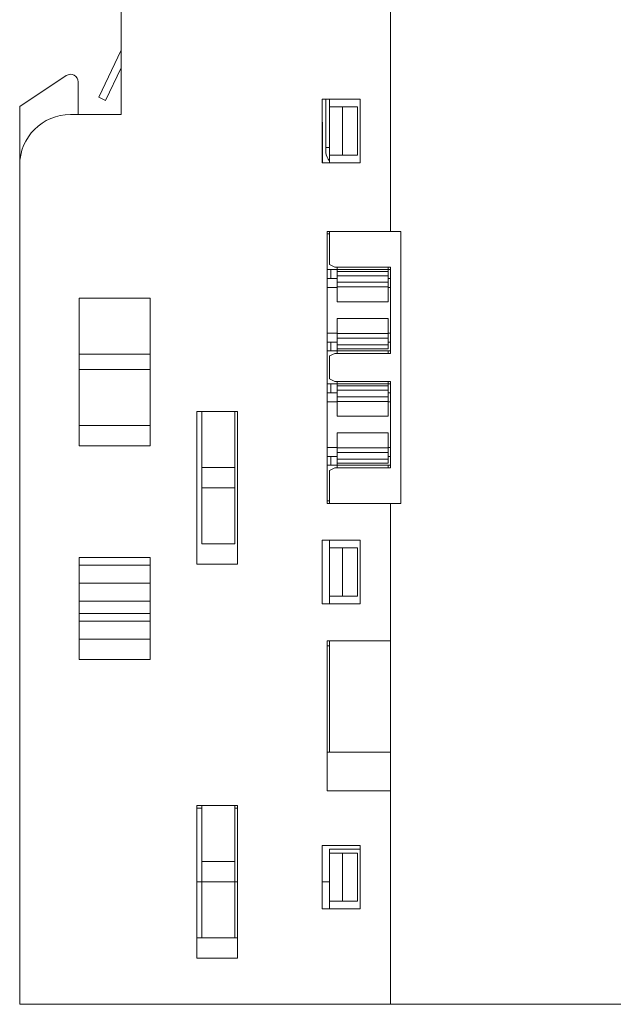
# Model space of a CAD drawing. Header units: millimetres. Extents: x 65 to 283, y 105 to 212.
# Tile 5 of 14: x 202 to 226, y 105 to 144. Entities that reach past the tile are written whole.
import ezdxf

# ---------------------------------------------------------------- set-up
doc = ezdxf.new("R2010")
doc.units = ezdxf.units.MM
doc.layers.add('10', color=7, linetype='Continuous')

msp = doc.modelspace()

# ---------------------------------------------------------------- linework, layer by layer
at = {"layer": '10', "color": 155, "linetype": 'Continuous', "lineweight": 18}
for p, q in [((206.448, 140.382), (206.448, 175.882)), ((217.046, 150.682), (217.046, 135.782)), ((217.046, 150.682), (217.046, 135.782)), ((206.448, 142.915), (205.558, 141.057)), ((205.828, 140.927), (206.448, 142.221)), ((204.283, 141.911), (202.448, 140.7)), ((204.748, 140.382), (204.748, 141.661)), ((205.558, 141.057), (205.828, 140.927)), ((215.846, 140.982), (214.346, 140.982)), ((214.346, 138.482), (214.346, 140.982)), ((214.496, 139.382), (214.496, 140.982)), ((214.646, 140.682), (214.646, 140.982)), ((215.846, 138.482), (215.846, 140.982)), ((202.448, 140.7), (202.448, 138.499)), ((214.646, 140.682), (214.646, 138.782)), ((214.646, 140.682), (215.146, 140.682)), ((215.146, 138.782), (215.146, 140.682)), ((215.146, 140.682), (215.746, 140.682)), ((215.746, 138.782), (215.746, 140.682)), ((204.448, 140.382), (206.448, 140.382)), ((214.37, 140.082), (214.346, 140.082)), ((214.37, 140.082), (214.37, 138.482)), ((214.496, 139.082), (214.496, 139.382)), ((214.496, 138.932), (214.496, 139.082)), ((214.496, 139.082), (214.646, 139.082)), ((214.646, 138.482), (214.646, 138.782)), ((215.146, 138.782), (214.646, 138.782)), ((215.146, 138.782), (215.746, 138.782)), ((202.452, 138.502), (202.448, 138.5)), ((202.448, 105.382), (202.448, 138.382)), ((214.346, 138.482), (215.846, 138.482)), ((214.546, 135.782), (214.546, 125.082)), ((217.046, 135.782), (214.546, 135.782)), ((214.646, 135.682), (214.546, 135.682)), ((214.646, 134.482), (214.646, 135.782)), ((217.046, 135.782), (217.446, 135.782)), ((217.446, 135.782), (217.446, 125.082)), ((214.646, 134.482), (214.846, 134.382)), ((214.546, 134.282), (214.696, 134.282)), ((214.946, 134.282), (214.696, 134.282)), ((214.696, 133.932), (214.696, 134.282)), ((214.846, 134.382), (217.046, 134.382)), ((214.946, 134.382), (214.946, 134.34)), ((214.946, 134.282), (214.946, 134.34)), ((214.946, 134.282), (214.946, 134.202)), ((214.946, 134.282), (216.946, 134.282)), ((216.946, 134.202), (214.946, 134.202)), ((214.946, 134.202), (214.946, 134.17)), ((214.946, 134.17), (214.946, 134.036)), ((216.946, 134.036), (214.946, 134.036)), ((214.946, 134.036), (214.946, 133.781)), ((216.946, 134.34), (216.946, 134.382)), ((216.946, 134.282), (216.946, 134.34)), ((217.046, 134.282), (216.946, 134.282)), ((216.946, 134.202), (216.946, 134.282)), ((216.946, 134.17), (216.946, 134.202)), ((216.946, 134.036), (216.946, 134.17)), ((216.946, 133.781), (216.946, 134.036)), ((217.046, 134.382), (217.046, 130.982)), ((214.696, 133.932), (214.546, 133.932)), ((214.946, 133.932), (214.696, 133.932)), ((214.946, 133.781), (214.946, 133.597)), ((216.946, 133.781), (214.946, 133.781)), ((216.946, 133.932), (217.046, 133.932)), ((216.946, 133.597), (216.946, 133.781)), ((214.947, 133.582), (214.546, 133.582)), ((214.946, 133.597), (214.946, 133.041)), ((216.946, 133.597), (214.946, 133.597)), ((216.946, 133.041), (216.946, 133.597)), ((217.046, 133.582), (216.946, 133.582)), ((204.784, 133.15), (204.784, 127.35)), ((207.584, 133.15), (204.784, 133.15)), ((207.584, 127.35), (207.584, 133.15)), ((214.946, 133.009), (214.946, 133.041)), ((214.946, 133.009), (216.946, 133.009)), ((216.946, 133.041), (216.946, 133.009)), ((216.946, 132.354), (214.946, 132.354)), ((214.946, 132.322), (214.946, 132.354)), ((214.946, 132.322), (214.946, 131.766)), ((216.946, 132.354), (216.946, 132.322)), ((216.946, 131.766), (216.946, 132.322)), ((214.546, 131.782), (214.947, 131.782)), ((214.946, 131.766), (214.946, 131.582)), ((216.946, 131.766), (214.946, 131.766)), ((216.946, 131.782), (217.046, 131.782)), ((216.946, 131.582), (216.946, 131.766)), ((214.546, 131.432), (214.696, 131.432)), ((214.946, 131.432), (214.696, 131.432)), ((214.696, 131.082), (214.696, 131.432)), ((216.946, 131.582), (214.946, 131.582)), ((214.946, 131.582), (214.946, 131.327)), ((214.946, 131.327), (214.946, 131.194)), ((216.946, 131.327), (214.946, 131.327)), ((216.946, 131.327), (216.946, 131.582)), ((216.946, 131.432), (217.046, 131.432)), ((216.946, 131.194), (216.946, 131.327)), ((204.784, 130.95), (207.584, 130.95)), ((214.696, 131.082), (214.546, 131.082)), ((214.846, 130.982), (214.646, 130.882)), ((214.946, 131.082), (214.696, 131.082)), ((217.046, 130.982), (214.846, 130.982)), ((214.946, 131.194), (214.946, 131.162)), ((214.946, 131.162), (216.946, 131.162)), ((214.946, 131.162), (214.946, 131.082)), ((214.946, 131.082), (214.946, 131.023)), ((216.946, 131.082), (214.946, 131.082)), ((214.946, 131.023), (214.946, 130.982)), ((216.946, 131.162), (216.946, 131.227)), ((216.946, 131.162), (216.946, 131.194)), ((216.946, 131.082), (216.946, 131.023)), ((217.046, 131.082), (216.946, 131.082)), ((216.946, 130.982), (216.946, 131.023)), ((214.646, 129.982), (214.646, 130.882)), ((204.784, 130.35), (207.584, 130.35)), ((214.546, 129.782), (214.696, 129.782)), ((214.646, 129.982), (214.846, 129.882)), ((214.946, 129.782), (214.696, 129.782)), ((214.696, 129.432), (214.696, 129.782)), ((214.846, 129.882), (217.046, 129.882)), ((214.946, 129.882), (214.946, 129.84)), ((214.946, 129.782), (214.946, 129.84)), ((214.946, 129.782), (214.946, 129.702)), ((214.946, 129.782), (216.946, 129.782)), ((216.946, 129.84), (216.946, 129.882)), ((216.946, 129.782), (216.946, 129.84)), ((217.046, 129.782), (216.946, 129.782)), ((216.946, 129.702), (216.946, 129.782)), ((217.046, 129.882), (217.046, 126.482)), ((214.696, 129.432), (214.546, 129.432)), ((214.946, 129.432), (214.696, 129.432)), ((216.946, 129.702), (214.946, 129.702)), ((214.946, 129.702), (214.946, 129.67)), ((214.946, 129.67), (214.946, 129.536)), ((216.946, 129.536), (214.946, 129.536)), ((214.946, 129.536), (214.946, 129.281)), ((216.946, 129.67), (216.946, 129.702)), ((216.946, 129.536), (216.946, 129.67)), ((216.946, 129.281), (216.946, 129.536)), ((216.946, 129.432), (217.046, 129.432)), ((214.947, 129.082), (214.546, 129.082)), ((214.946, 129.281), (214.946, 129.097)), ((216.946, 129.281), (214.946, 129.281)), ((214.946, 129.097), (214.946, 128.541)), ((216.946, 129.097), (214.946, 129.097)), ((216.946, 129.097), (216.946, 129.281)), ((216.946, 128.541), (216.946, 129.097)), ((217.046, 129.082), (216.946, 129.082)), ((209.42, 122.7), (209.42, 128.7)), ((209.42, 128.7), (211.02, 128.7)), ((209.62, 128.7), (209.62, 125.7)), ((210.92, 128.7), (210.92, 125.7)), ((211.02, 122.7), (211.02, 128.7)), ((214.946, 128.509), (214.946, 128.541)), ((214.946, 128.509), (216.946, 128.509)), ((216.946, 128.541), (216.946, 128.509)), ((204.784, 128.15), (207.584, 128.15)), ((216.946, 127.854), (214.946, 127.854)), ((214.946, 127.822), (214.946, 127.854)), ((214.946, 127.822), (214.946, 127.266)), ((216.946, 127.854), (216.946, 127.822)), ((216.946, 127.266), (216.946, 127.822)), ((204.784, 127.35), (207.584, 127.35)), ((214.546, 127.282), (214.947, 127.282)), ((214.946, 127.266), (214.946, 127.082)), ((216.946, 127.266), (214.946, 127.266)), ((214.946, 127.082), (214.946, 126.827)), ((216.946, 127.082), (214.946, 127.082)), ((216.946, 127.282), (217.046, 127.282)), ((216.946, 127.082), (216.946, 127.266)), ((216.946, 126.827), (216.946, 127.082)), ((214.546, 126.932), (214.696, 126.932)), ((214.946, 126.932), (214.696, 126.932)), ((214.696, 126.582), (214.696, 126.932)), ((214.946, 126.827), (214.946, 126.694)), ((216.946, 126.827), (214.946, 126.827)), ((214.946, 126.694), (214.946, 126.662)), ((214.946, 126.662), (216.946, 126.662)), ((214.946, 126.662), (214.946, 126.582)), ((216.946, 126.932), (217.046, 126.932)), ((216.946, 126.694), (216.946, 126.827)), ((216.946, 126.662), (216.946, 126.727)), ((216.946, 126.662), (216.946, 126.694)), ((210.92, 126.5), (209.62, 126.5)), ((209.62, 126.5), (209.62, 123.5)), ((210.92, 126.5), (210.92, 123.5)), ((214.696, 126.582), (214.546, 126.582)), ((214.846, 126.482), (214.646, 126.382)), ((214.646, 125.082), (214.646, 126.382)), ((214.946, 126.582), (214.696, 126.582)), ((217.046, 126.482), (214.846, 126.482)), ((214.946, 126.582), (214.946, 126.523)), ((216.946, 126.582), (214.946, 126.582)), ((214.946, 126.523), (214.946, 126.482)), ((216.946, 126.582), (216.946, 126.523)), ((217.046, 126.582), (216.946, 126.582)), ((216.946, 126.482), (216.946, 126.523)), ((210.92, 125.7), (209.62, 125.7)), ((214.646, 125.182), (214.546, 125.182)), ((214.546, 125.082), (217.046, 125.082)), ((217.046, 125.082), (217.046, 119.682)), ((217.046, 125.082), (217.446, 125.082)), ((217.046, 125.082), (217.046, 105.382)), ((215.846, 123.632), (214.346, 123.632)), ((214.346, 121.132), (214.346, 123.632)), ((214.646, 123.332), (214.646, 123.632)), ((215.846, 121.132), (215.846, 123.632)), ((210.92, 123.5), (209.62, 123.5)), ((214.646, 123.332), (214.646, 121.432)), ((214.646, 123.332), (215.146, 123.332)), ((215.146, 123.332), (215.746, 123.332)), ((215.146, 121.432), (215.146, 123.332)), ((215.746, 121.432), (215.746, 123.332)), ((204.784, 122.95), (204.784, 118.95)), ((207.584, 122.95), (204.784, 122.95)), ((207.584, 118.95), (207.584, 122.95)), ((207.584, 122.65), (204.784, 122.65)), ((209.42, 122.7), (211.02, 122.7)), ((207.584, 121.95), (204.784, 121.95)), ((207.584, 121.243), (204.784, 121.243)), ((214.646, 121.132), (214.646, 121.432)), ((215.146, 121.432), (214.646, 121.432)), ((215.146, 121.432), (215.746, 121.432)), ((214.346, 121.132), (215.846, 121.132)), ((207.584, 120.75), (204.784, 120.75)), ((207.584, 120.45), (204.784, 120.45)), ((207.584, 119.75), (204.784, 119.75)), ((214.546, 119.682), (214.546, 113.782)), ((217.046, 119.682), (214.546, 119.682)), ((214.646, 115.3), (214.646, 119.682)), ((214.646, 119.482), (214.546, 119.482)), ((204.784, 118.95), (207.584, 118.95)), ((217.046, 115.3), (214.546, 115.3)), ((214.546, 113.782), (217.046, 113.782)), ((217.046, 113.782), (217.046, 105.382)), ((209.42, 107.2), (209.42, 113.2)), ((209.42, 113.2), (211.02, 113.2)), ((209.42, 113.1), (209.62, 113.1)), ((209.62, 113.2), (209.62, 110.2)), ((210.92, 113.2), (210.92, 110.2)), ((210.92, 113.1), (211.02, 113.1)), ((211.02, 107.2), (211.02, 113.2)), ((215.846, 111.632), (214.346, 111.632)), ((214.346, 109.132), (214.346, 111.632)), ((215.846, 109.132), (215.846, 111.632)), ((214.646, 111.332), (214.646, 111.482)), ((215.846, 111.482), (214.646, 111.482)), ((214.646, 111.332), (214.646, 109.432)), ((214.646, 111.332), (215.146, 111.332)), ((215.146, 111.332), (215.746, 111.332)), ((215.146, 109.432), (215.146, 111.332)), ((215.746, 109.432), (215.746, 111.332)), ((210.92, 111), (209.62, 111)), ((209.62, 111), (209.62, 108)), ((210.92, 111), (210.92, 108)), ((209.42, 110.2), (209.62, 110.2)), ((210.92, 110.2), (209.62, 110.2)), ((210.92, 110.2), (211.02, 110.2)), ((214.346, 110.2), (214.646, 110.2)), ((214.646, 109.132), (214.646, 109.432)), ((215.146, 109.432), (214.646, 109.432)), ((215.146, 109.432), (215.746, 109.432)), ((214.346, 109.132), (215.846, 109.132)), ((209.42, 108), (209.62, 108)), ((210.92, 108), (209.62, 108)), ((210.92, 108), (211.02, 108)), ((209.42, 107.2), (211.02, 107.2)), ((202.448, 105.382), (217.046, 105.382)), ((251.188, 105.382), (217.046, 105.382))]:
    msp.add_line(p, q, dxfattribs=at)
at = {"layer": '10', "color": 155, "linetype": 'Continuous', "lineweight": 13}
msp.add_line((214.646, 139.082), (214.496, 139.082), dxfattribs=at)
at = {"layer": '10', "color": 155, "linetype": 'Continuous', "lineweight": 18}
for centre, radius, start, end in [((204.448, 141.661), 0.3, 0, 123.4399), ((204.448, 138.382), 2, 90, 180), ((215.046, 138.932), 0.55, 185.2159, 223.3423)]:
    msp.add_arc(centre, radius, start, end, dxfattribs=at)
msp.add_open_spline([(214.496, 138.932), (214.496, 138.926), (214.497, 138.915), (214.497, 138.898), (214.498, 138.887), (214.499, 138.882)], degree=3, dxfattribs=at)

doc.saveas('drawing.dxf')
